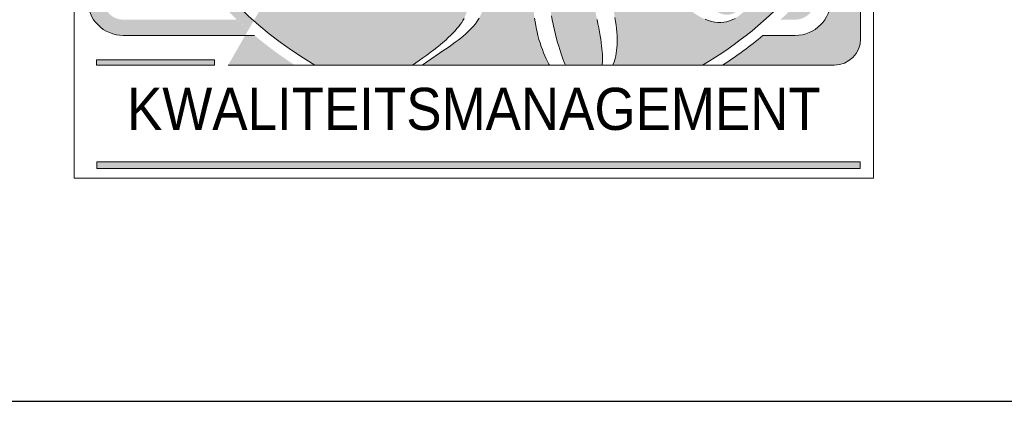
# Model space of a CAD drawing. Header units: millimetres. Extents: x -13501 to 278776, y 0 to 252300.
# Tile 119 of 132: x 261958 to 263868, y 169200 to 169939. Entities that reach past the tile are written whole.
import ezdxf
from ezdxf.enums import TextEntityAlignment as Align

# ---------------------------------------------------------------- set-up
doc = ezdxf.new("R2010")
doc.units = ezdxf.units.MM
doc.header["$LTSCALE"] = 100
doc.layers.get('0').update_dxf_attribs({"linetype": 'CONTINUOUS'})
doc.layers.add('Hulplijnen', color=7, linetype='CONTINUOUS', plot=False)
for name, color, linetype in [('SCHERMER_KADER', 7, 'CONTINUOUS'), ('SCHERMER_ONDERHOEK', 7, 'CONTINUOUS'), ('WT-tekst', 7, 'CONTINUOUS')]:
    doc.layers.add(name, color=color, linetype=linetype)
doc.styles.add('B-01', font='GOTHICI.TTF')
doc.styles.add('cg omega', font='GOTHICI.TTF', dxfattribs={"width": 1.32})
doc.styles.add('CG OMEGA BOLD', font='GOTHICBI.TTF', dxfattribs={"width": 1.32})

# ---------------------------------------------------------------- blocks, each defined once
blk = doc.blocks.new('iso')
at = {"lineweight": 5}
for points in [[(0.95, 17.197, 0.414214), (0.257, 16.504), (0.257, 3.462, 0.414214), (0.95, 2.769), (3.314, 2.769), (3.374, 2.872, -0.009813), (3.151, 3.075), (0.95, 3.075, -0.414214), (0.563, 3.462), (0.563, 16.504, -0.414214), (0.95, 16.891), (11.458, 16.891), (11.634, 17.197)], [(3.374, 2.872), (3.478, 3.052, -0.816427), (10.782, 15.72), (10.886, 15.901, 0.820962)], [(0.432, 2.194), (2.721, 2.194), (2.721, 2.299), (0.432, 2.299)], [(15.241, 0.321), (0.439, 0.321), (0.439, 0.19), (15.241, 0.19)]]:
    blk.add_hatch(color=256, dxfattribs=at).paths.add_polyline_path(points)
h = blk.add_hatch(color=256, dxfattribs=at)
h.paths.add_polyline_path([(15.247, 10.316), (12.585, 8.779, -0.599956), (6.222, 5.107), (3.885, 3.759), (3.478, 3.052, 0.049199), (4.665, 2.194), (6.56, 2.194), (6.625, 2.239), (6.685, 2.281), (6.76, 2.333), (6.833, 2.386), (6.903, 2.437), (6.969, 2.488), (7.032, 2.538), (7.092, 2.586), (7.149, 2.634), (7.202, 2.68), (7.252, 2.726), (7.299, 2.771), (7.342, 2.815), (7.383, 2.858), (7.42, 2.9), (7.454, 2.941), (7.485, 2.981), (7.512, 3.02), (7.536, 3.059), (7.558, 3.096), (7.576, 3.133), (7.59, 3.168), (7.602, 3.203), (7.607, 3.224), (7.62, 3.293), (7.626, 3.359), (7.626, 3.422), (7.62, 3.482), (7.607, 3.538), (7.587, 3.592), (7.567, 3.632), (7.534, 3.682), (7.495, 3.726), (7.45, 3.764), (7.4, 3.797), (7.343, 3.823), (7.281, 3.844), (7.252, 3.851), (7.188, 3.863), (7.126, 3.866), (7.065, 3.862), (7.006, 3.851), (6.948, 3.832), (6.905, 3.813), (6.856, 3.785), (6.808, 3.751), (6.762, 3.712), (6.719, 3.668), (6.677, 3.618), (6.637, 3.563), (6.618, 3.534), (6.551, 3.564), (6.582, 3.628), (6.616, 3.687), (6.651, 3.744), (6.689, 3.795), (6.728, 3.843), (6.769, 3.886), (6.812, 3.926), (6.856, 3.962), (6.903, 3.993), (6.932, 4.011), (6.985, 4.037), (7.041, 4.059), (7.097, 4.076), (7.156, 4.087), (7.216, 4.093), (7.278, 4.095), (7.341, 4.091), (7.406, 4.082), (7.463, 4.071), (7.53, 4.053), (7.592, 4.031), (7.65, 4.005), (7.703, 3.974), (7.752, 3.94), (7.796, 3.901), (7.834, 3.859), (7.871, 3.811), (7.902, 3.755), (7.925, 3.701), (7.942, 3.645), (7.953, 3.587), (7.958, 3.526), (7.957, 3.463), (7.951, 3.398), (7.938, 3.328), (7.922, 3.269), (7.902, 3.212), (7.877, 3.156), (7.848, 3.101), (7.815, 3.047), (7.777, 2.994), (7.732, 2.938), (7.698, 2.902), (7.664, 2.868), (7.627, 2.832), (7.586, 2.795), (7.542, 2.757), (7.493, 2.718), (7.442, 2.677), (7.387, 2.636), (7.328, 2.592), (7.266, 2.548), (7.2, 2.502), (7.168, 2.481), (6.744, 2.194), (9.217, 2.194), (9.204, 2.215), (9.176, 2.266), (9.15, 2.318), (9.124, 2.374), (9.099, 2.432), (9.076, 2.493), (9.053, 2.557), (9.032, 2.624), (9.011, 2.693), (8.991, 2.765), (8.973, 2.84), (8.963, 2.884), (8.947, 2.958), (8.934, 3.03), (8.923, 3.101), (8.914, 3.17), (8.907, 3.237), (8.903, 3.302), (8.901, 3.366), (8.901, 3.427), (8.904, 3.487), (8.908, 3.546), (8.915, 3.602), (8.924, 3.656), (8.936, 3.709), (8.949, 3.761), (8.965, 3.81), (8.967, 3.815), (8.991, 3.877), (9.019, 3.934), (9.051, 3.987), (9.086, 4.036), (9.124, 4.08), (9.167, 4.12), (9.212, 4.155), (9.261, 4.186), (9.313, 4.213), (9.37, 4.235), (9.429, 4.253), (9.45, 4.258), (9.514, 4.269), (9.575, 4.275), (9.636, 4.276), (9.694, 4.271), (9.752, 4.261), (9.807, 4.245), (9.861, 4.224), (9.914, 4.197), (9.966, 4.165), (10.015, 4.128), (10.063, 4.084), (10.067, 4.081), (10.102, 4.044), (10.136, 4.005), (10.168, 3.963), (10.199, 3.917), (10.229, 3.869), (10.258, 3.819), (10.286, 3.766), (10.311, 3.709), (10.336, 3.65), (10.36, 3.589), (10.382, 3.524), (10.404, 3.457), (10.423, 3.386), (10.442, 3.313), (10.453, 3.266), (10.469, 3.189), (10.484, 3.114), (10.496, 3.041), (10.506, 2.97), (10.514, 2.901), (10.521, 2.834), (10.526, 2.769), (10.528, 2.706), (10.528, 2.645), (10.527, 2.587), (10.523, 2.529), (10.517, 2.475), (10.51, 2.422), (10.5, 2.371), (10.489, 2.322), (10.475, 2.275), (10.474, 2.271), (10.451, 2.209), (10.444, 2.194), (12.182, 2.194, 0.157804), (15.247, 5.619)])
h.paths.add_polyline_path([(13.164, 6.933), (13.216, 6.935), (13.269, 6.934), (13.324, 6.93), (13.38, 6.924), (13.437, 6.914), (13.496, 6.902), (13.556, 6.888), (13.618, 6.87), (13.681, 6.85), (13.745, 6.827), (13.811, 6.801), (13.878, 6.772), (13.946, 6.741), (13.99, 6.72), (14.06, 6.685), (14.127, 6.649), (14.192, 6.613), (14.254, 6.577), (14.313, 6.541), (14.369, 6.504), (14.423, 6.466), (14.473, 6.429), (14.521, 6.391), (14.566, 6.353), (14.608, 6.314), (14.647, 6.276), (14.684, 6.237), (14.718, 6.197), (14.749, 6.158), (14.776, 6.117), (14.779, 6.114), (14.813, 6.058), (14.841, 6.002), (14.863, 5.945), (14.88, 5.889), (14.891, 5.832), (14.897, 5.774), (14.897, 5.716), (14.892, 5.659), (14.881, 5.601), (14.863, 5.542), (14.841, 5.484), (14.823, 5.444), (14.792, 5.387), (14.758, 5.335), (14.721, 5.287), (14.681, 5.244), (14.637, 5.207), (14.59, 5.174), (14.54, 5.145), (14.486, 5.121), (14.429, 5.102), (14.369, 5.089), (14.306, 5.079), (14.286, 5.078), (14.238, 5.074), (14.188, 5.074), (14.136, 5.076), (14.082, 5.081), (14.028, 5.088), (13.971, 5.098), (13.913, 5.11), (13.854, 5.125), (13.793, 5.142), (13.731, 5.162), (13.667, 5.184), (13.602, 5.209), (13.534, 5.236), (13.466, 5.266), (13.396, 5.299), (13.356, 5.318), (13.288, 5.352), (13.224, 5.387), (13.161, 5.423), (13.102, 5.459), (13.046, 5.496), (12.992, 5.533), (12.941, 5.571), (12.893, 5.61), (12.848, 5.649), (12.806, 5.689), (12.766, 5.73), (12.729, 5.772), (12.695, 5.814), (12.664, 5.856), (12.635, 5.899), (12.632, 5.904), (12.599, 5.962), (12.572, 6.02), (12.55, 6.077), (12.535, 6.135), (12.524, 6.193), (12.519, 6.25), (12.52, 6.308), (12.527, 6.366), (12.539, 6.424), (12.557, 6.481), (12.581, 6.538), (12.59, 6.558), (12.62, 6.615), (12.654, 6.667), (12.691, 6.714), (12.732, 6.757), (12.776, 6.796), (12.823, 6.829), (12.874, 6.858), (12.927, 6.883), (12.984, 6.903), (13.045, 6.917), (13.11, 6.929)], flags=16)
h.paths.add_polyline_path([(12.032, 5.219), (12.08, 5.199), (12.128, 5.176), (12.176, 5.149), (12.224, 5.12), (12.272, 5.087), (12.32, 5.052), (12.369, 5.014), (12.417, 4.972), (12.466, 4.928), (12.515, 4.88), (12.564, 4.829), (12.613, 4.775), (12.662, 4.718), (12.693, 4.68), (12.742, 4.619), (12.789, 4.558), (12.833, 4.499), (12.874, 4.44), (12.912, 4.382), (12.948, 4.325), (12.981, 4.269), (13.011, 4.214), (13.039, 4.16), (13.064, 4.106), (13.086, 4.054), (13.106, 4.002), (13.122, 3.952), (13.137, 3.901), (13.148, 3.853), (13.157, 3.805), (13.165, 3.735), (13.167, 3.672), (13.164, 3.612), (13.155, 3.553), (13.142, 3.496), (13.123, 3.442), (13.099, 3.39), (13.07, 3.34), (13.036, 3.291), (12.997, 3.245), (12.952, 3.201), (12.918, 3.173), (12.867, 3.133), (12.814, 3.1), (12.76, 3.073), (12.706, 3.051), (12.65, 3.035), (12.594, 3.024), (12.536, 3.019), (12.478, 3.02), (12.418, 3.027), (12.358, 3.039), (12.296, 3.057), (12.278, 3.064), (12.232, 3.082), (12.187, 3.102), (12.14, 3.126), (12.094, 3.152), (12.047, 3.181), (12, 3.214), (11.953, 3.249), (11.905, 3.287), (11.857, 3.328), (11.808, 3.372), (11.76, 3.42), (11.711, 3.469), (11.661, 3.522), (11.611, 3.578), (11.561, 3.637), (11.533, 3.671), (11.485, 3.73), (11.441, 3.789), (11.399, 3.847), (11.361, 3.905), (11.325, 3.962), (11.292, 4.018), (11.261, 4.074), (11.234, 4.129), (11.209, 4.184), (11.187, 4.238), (11.168, 4.291), (11.152, 4.344), (11.138, 4.397), (11.127, 4.449), (11.12, 4.501), (11.113, 4.572), (11.113, 4.636), (11.117, 4.697), (11.127, 4.756), (11.141, 4.813), (11.161, 4.867), (11.186, 4.92), (11.216, 4.969), (11.251, 5.016), (11.291, 5.062), (11.337, 5.104), (11.353, 5.118), (11.405, 5.156), (11.457, 5.19), (11.511, 5.217), (11.565, 5.239), (11.621, 5.256), (11.678, 5.267), (11.736, 5.272), (11.795, 5.272), (11.855, 5.266), (11.917, 5.255), (11.979, 5.238), (11.984, 5.236)], flags=16)
h = blk.add_hatch(color=256, dxfattribs=at)
h.paths.add_polyline_path([(14.338, 6.138), (14.281, 6.172), (14.221, 6.206), (14.156, 6.241), (14.088, 6.278), (14.015, 6.316), (13.939, 6.356), (13.859, 6.396), (13.775, 6.438), (13.736, 6.457), (13.658, 6.495), (13.584, 6.529), (13.512, 6.561), (13.444, 6.589), (13.379, 6.615), (13.318, 6.638), (13.26, 6.657), (13.205, 6.674), (13.154, 6.687), (13.105, 6.698), (13.061, 6.706), (13.019, 6.71), (13.003, 6.711), (12.937, 6.709), (12.878, 6.699), (12.824, 6.68), (12.775, 6.652), (12.733, 6.615), (12.696, 6.569), (12.666, 6.517), (12.643, 6.461), (12.631, 6.406), (12.629, 6.351), (12.637, 6.297), (12.655, 6.243), (12.683, 6.189), (12.721, 6.136), (12.749, 6.104), (12.776, 6.075), (12.808, 6.046), (12.843, 6.016), (12.882, 5.985), (12.925, 5.953), (12.972, 5.921), (13.022, 5.888), (13.076, 5.854), (13.133, 5.819), (13.195, 5.784), (13.26, 5.747), (13.329, 5.71), (13.402, 5.673), (13.479, 5.634), (13.507, 5.62), (13.588, 5.581), (13.665, 5.545), (13.739, 5.511), (13.809, 5.48), (13.877, 5.451), (13.942, 5.425), (14.003, 5.401), (14.062, 5.38), (14.117, 5.361), (14.169, 5.345), (14.219, 5.331), (14.264, 5.32), (14.307, 5.312), (14.347, 5.305), (14.374, 5.303), (14.442, 5.301), (14.504, 5.307), (14.561, 5.322), (14.612, 5.345), (14.657, 5.377), (14.696, 5.416), (14.73, 5.465), (14.745, 5.493), (14.769, 5.551), (14.782, 5.608), (14.785, 5.663), (14.777, 5.718), (14.759, 5.772), (14.732, 5.825), (14.693, 5.876), (14.676, 5.896), (14.654, 5.918), (14.628, 5.941), (14.599, 5.965), (14.565, 5.991), (14.527, 6.018), (14.486, 6.046), (14.44, 6.076), (14.391, 6.106)])
h.paths.add_polyline_path([(12.495, 4.37), (12.439, 4.441), (12.38, 4.514), (12.353, 4.547), (12.298, 4.614), (12.244, 4.676), (12.193, 4.735), (12.143, 4.79), (12.095, 4.84), (12.048, 4.886), (12.003, 4.928), (11.96, 4.966), (11.92, 5), (11.88, 5.03), (11.842, 5.055), (11.807, 5.076), (11.792, 5.084), (11.733, 5.11), (11.674, 5.126), (11.617, 5.131), (11.561, 5.125), (11.507, 5.11), (11.454, 5.083), (11.405, 5.048), (11.362, 5.007), (11.328, 4.962), (11.303, 4.913), (11.287, 4.861), (11.281, 4.804), (11.284, 4.743), (11.297, 4.679), (11.308, 4.638), (11.322, 4.601), (11.338, 4.561), (11.357, 4.519), (11.38, 4.475), (11.406, 4.428), (11.435, 4.379), (11.467, 4.328), (11.501, 4.275), (11.54, 4.219), (11.58, 4.161), (11.624, 4.101), (11.672, 4.039), (11.723, 3.974), (11.776, 3.907), (11.797, 3.882), (11.853, 3.814), (11.908, 3.749), (11.961, 3.687), (12.012, 3.629), (12.062, 3.574), (12.109, 3.523), (12.156, 3.477), (12.2, 3.432), (12.242, 3.393), (12.283, 3.356), (12.322, 3.323), (12.359, 3.294), (12.395, 3.268), (12.428, 3.246), (12.451, 3.232), (12.513, 3.202), (12.572, 3.181), (12.63, 3.171), (12.685, 3.171), (12.739, 3.181), (12.792, 3.201), (12.843, 3.231), (12.868, 3.25), (12.914, 3.293), (12.949, 3.339), (12.975, 3.388), (12.991, 3.441), (12.998, 3.498), (12.994, 3.557), (12.981, 3.621), (12.973, 3.645), (12.962, 3.674), (12.949, 3.706), (12.931, 3.74), (12.912, 3.778), (12.889, 3.818), (12.863, 3.861), (12.834, 3.906), (12.802, 3.955), (12.768, 4.006), (12.73, 4.06), (12.689, 4.117), (12.645, 4.176), (12.598, 4.238), (12.548, 4.303)])
h.paths.add_polyline_path([(10.118, 3.166), (10.098, 3.258), (10.089, 3.299), (10.069, 3.384), (10.049, 3.464), (10.03, 3.539), (10.009, 3.611), (9.989, 3.677), (9.968, 3.739), (9.947, 3.797), (9.925, 3.85), (9.904, 3.898), (9.882, 3.942), (9.86, 3.982), (9.837, 4.017), (9.828, 4.03), (9.786, 4.081), (9.74, 4.121), (9.691, 4.151), (9.64, 4.171), (9.584, 4.181), (9.525, 4.182), (9.466, 4.172), (9.408, 4.155), (9.358, 4.13), (9.314, 4.097), (9.277, 4.057), (9.245, 4.009), (9.221, 3.954), (9.203, 3.891), (9.195, 3.849), (9.19, 3.81), (9.188, 3.767), (9.186, 3.72), (9.187, 3.671), (9.189, 3.617), (9.192, 3.561), (9.198, 3.501), (9.205, 3.437), (9.214, 3.371), (9.225, 3.301), (9.238, 3.227), (9.252, 3.15), (9.268, 3.069), (9.286, 2.986), (9.293, 2.954), (9.313, 2.868), (9.333, 2.785), (9.353, 2.706), (9.373, 2.631), (9.393, 2.56), (9.413, 2.493), (9.433, 2.431), (9.452, 2.372), (9.473, 2.317), (9.493, 2.266), (9.513, 2.219), (9.525, 2.194), (10.236, 2.194), (10.239, 2.214), (10.243, 2.246), (10.244, 2.281), (10.245, 2.319), (10.244, 2.361), (10.241, 2.407), (10.238, 2.457), (10.232, 2.511), (10.225, 2.568), (10.217, 2.63), (10.207, 2.695), (10.196, 2.764), (10.183, 2.837), (10.169, 2.913), (10.154, 2.994), (10.137, 3.078)])
h = blk.add_hatch(color=256, dxfattribs=at)
h.paths.add_polyline_path([(4.275, 2.194, -0.031633), (3.495, 2.769), (3.314, 2.769), (2.983, 2.194)])
h.paths.add_polyline_path([(13.979, 2.769), (13.353, 2.769, -0.031633), (12.573, 2.194), (14.737, 2.194, 0.414214), (15.247, 2.704), (15.247, 5.145, -0.03613), (14.673, 4.199), (14.673, 3.462, -0.414214)])
h.paths.add_polyline_path([(14.367, 3.462, -0.414214), (13.979, 3.075), (13.696, 3.075, 0.032194), (14.367, 3.797)], flags=17)
for p, q in [((15.247, 2.704), (15.247, 17.259)), ((7.536, 3.059), (7.512, 3.02)), ((7.558, 3.096), (7.536, 3.059)), ((9.268, 3.069), (9.252, 3.15)), ((9.286, 2.986), (9.268, 3.069)), ((10.137, 3.078), (10.154, 2.994)), ((12.232, 3.082), (12.278, 3.064)), ((12.278, 3.064), (12.296, 3.057)), ((12.296, 3.057), (12.358, 3.039)), ((12.706, 3.051), (12.76, 3.073)), ((12.76, 3.073), (12.814, 3.1)), ((7.42, 2.9), (7.383, 2.858)), ((7.454, 2.941), (7.42, 2.9)), ((7.485, 2.981), (7.454, 2.941)), ((7.512, 3.02), (7.485, 2.981)), ((9.293, 2.954), (9.286, 2.986)), ((9.313, 2.868), (9.293, 2.954)), ((9.333, 2.785), (9.313, 2.868)), ((10.154, 2.994), (10.169, 2.913)), ((10.169, 2.913), (10.183, 2.837)), ((12.358, 3.039), (12.418, 3.027)), ((12.418, 3.027), (12.478, 3.02)), ((12.478, 3.02), (12.536, 3.019)), ((12.536, 3.019), (12.594, 3.024)), ((12.594, 3.024), (12.65, 3.035)), ((12.65, 3.035), (12.706, 3.051)), ((3.495, 2.769), (0.95, 2.769)), ((7.202, 2.68), (7.149, 2.634)), ((7.252, 2.726), (7.202, 2.68)), ((7.299, 2.771), (7.252, 2.726)), ((7.342, 2.815), (7.299, 2.771)), ((7.383, 2.858), (7.342, 2.815)), ((9.353, 2.706), (9.333, 2.785)), ((9.373, 2.631), (9.353, 2.706)), ((10.183, 2.837), (10.196, 2.764)), ((10.196, 2.764), (10.207, 2.695)), ((10.207, 2.695), (10.217, 2.63)), ((13.979, 2.769), (13.353, 2.769)), ((6.969, 2.488), (6.903, 2.437)), ((7.032, 2.538), (6.969, 2.488)), ((7.092, 2.586), (7.032, 2.538)), ((7.149, 2.634), (7.092, 2.586)), ((9.393, 2.56), (9.373, 2.631)), ((9.413, 2.493), (9.393, 2.56)), ((9.433, 2.431), (9.413, 2.493)), ((10.217, 2.63), (10.225, 2.568)), ((10.225, 2.568), (10.232, 2.511)), ((10.232, 2.511), (10.238, 2.457)), ((6.76, 2.333), (6.685, 2.281)), ((6.833, 2.386), (6.76, 2.333)), ((6.903, 2.437), (6.833, 2.386)), ((9.452, 2.372), (9.433, 2.431)), ((9.473, 2.317), (9.452, 2.372)), ((9.493, 2.266), (9.473, 2.317)), ((10.238, 2.457), (10.241, 2.407)), ((10.241, 2.407), (10.244, 2.361)), ((10.244, 2.361), (10.245, 2.319)), ((10.245, 2.319), (10.244, 2.281)), ((2.983, 2.194), (14.737, 2.194)), ((6.625, 2.239), (6.56, 2.194)), ((6.685, 2.281), (6.625, 2.239)), ((9.513, 2.219), (9.493, 2.266)), ((9.525, 2.194), (9.513, 2.219)), ((10.239, 2.214), (10.236, 2.194)), ((10.243, 2.246), (10.239, 2.214)), ((10.244, 2.281), (10.243, 2.246))]:
    blk.add_line(p, q, dxfattribs=at)
for points in [[(10.444, 2.194), (10.451, 2.209), (10.474, 2.271), (10.475, 2.275), (10.489, 2.322), (10.5, 2.371), (10.51, 2.422), (10.517, 2.475), (10.523, 2.529), (10.527, 2.587), (10.528, 2.645), (10.528, 2.706), (10.526, 2.769), (10.521, 2.834), (10.514, 2.901), (10.506, 2.97), (10.496, 3.041), (10.484, 3.114)], [(8.923, 3.101), (8.934, 3.03), (8.947, 2.958), (8.963, 2.884), (8.973, 2.84), (8.991, 2.765), (9.011, 2.693), (9.032, 2.624), (9.053, 2.557), (9.076, 2.493), (9.099, 2.432), (9.124, 2.374), (9.15, 2.318), (9.176, 2.266), (9.204, 2.215), (9.217, 2.194)], [(6.744, 2.194), (7.168, 2.481), (7.2, 2.502), (7.266, 2.548), (7.328, 2.592), (7.387, 2.636), (7.442, 2.677), (7.493, 2.718), (7.542, 2.757), (7.586, 2.795), (7.627, 2.832), (7.664, 2.868), (7.698, 2.902), (7.728, 2.935), (7.735, 2.943), (7.777, 2.994), (7.815, 3.047), (7.848, 3.101)]]:
    blk.add_lwpolyline(points, dxfattribs=at)
for points in [[(0.432, 2.194), (2.721, 2.194), (2.721, 2.299), (0.432, 2.299)], [(0.439, 0.19), (15.241, 0.19), (15.241, 0.321), (0.439, 0.321)]]:
    blk.add_lwpolyline(points, close=True, dxfattribs=at)
for centre, radius, start, end in [((8.424, 8.64), 7.462, 45.5287, 239.7565), ((8.424, 8.64), 7.462, 300.2435, 336.1138), ((0.95, 3.462), 0.694, 180, 270), ((13.979, 3.462), 0.694, 270, 0), ((8.424, 8.64), 7.666, 302.7642, 310.0114), ((14.737, 2.704), 0.51, 270, 0)]:
    blk.add_arc(centre, radius, start, end, dxfattribs=at)
at = {"layer": 'Hulplijnen', "lineweight": 5}
blk.add_lwpolyline([(0, 24.928), (15.497, 24.928), (15.497, 0), (0, 0)], close=True, dxfattribs=at)
at = {"lineweight": 5, "insert": (7.748, 1.754), "char_height": 0.816, "width": 18.11766, "attachment_point": 2, "style": 'B-01'}
blk.add_mtext('{\\fSansSerif|b0|i0|c2|p2;\\W0.9;KWALITEITSMANAGEMENT}', dxfattribs=at)
blk = doc.blocks.new('1350x840')
at = {"layer": 'SCHERMER_KADER', "color": 8, "linetype": 'Continuous'}
blk.add_line((-1316, 0), (0, 0), dxfattribs=at)
at = {"layer": 'WT-tekst'}
blk.add_blockref('iso', (-41.358, 4.32), dxfattribs=at)
at = {"layer": 'SCHERMER_ONDERHOEK', "style": 'B-01'}
for tag, p in [('WIJZA', (-161.007, 168.4)), ('WIJZG', (-75.507, 168.4)), ('OMSCHRIJVINGA', (-161.007, 162)), ('OMSCHRIJVINGG', (-75.507, 162)), ('WIJZB', (-161.007, 155.6)), ('WIJZH', (-75.507, 155.6)), ('OMSCHRIJVINGB', (-161.007, 149.2)), ('OMSCHRIJVINGH', (-75.507, 149.2)), ('WIJZC', (-161.007, 142.8)), ('WIJZI', (-75.507, 142.8)), ('OMSCHRIJVINGC', (-161.007, 136.4)), ('OMSCHRIJVINGI', (-75.507, 136.4)), ('WIJZD', (-161.007, 130)), ('WIJZJ', (-75.507, 130)), ('OMSCHRIJVINGD', (-161.007, 123.6)), ('OMSCHRIJVINGJ', (-75.507, 123.6)), ('WIJZE', (-161.007, 117.2)), ('WIJZK', (-75.507, 117.2)), ('OMSCHRIJVINGE', (-161.007, 110.8)), ('OMSCHRIJVINGK', (-75.507, 110.8)), ('WIJZF', (-161.007, 104.4)), ('WIJZL', (-75.507, 104.4)), ('OMSCHRIJVINGF', (-161.007, 98)), ('OMSCHRIJVINGL', (-75.507, 98))]:
    blk.add_attdef(tag, text='', height=1.8, dxfattribs=at).set_placement(p, align=Align.MIDDLE_LEFT)
at = {"layer": 'SCHERMER_ONDERHOEK', "style": 'cg omega', "oblique": 15, "width": 1.32}
blk.add_attdef('STATUS', (-179.5, 76.8), '', height=3.5, dxfattribs=at)
at = {"layer": 'SCHERMER_ONDERHOEK', "width": 1.32}
for tag, height, style, p in [('BENAMING', 2.34, 'CG OMEGA BOLD', (-161.258, 58)), ('BENAMING2', 2.34, 'CG OMEGA BOLD', (-161.258, 51.6)), ('BETREFT', 2.34, 'CG OMEGA BOLD', (-161.258, 45.2)), ('SCHAAL', 1.8, 'cg omega', (-161.258, 38.8)), ('DATUM', 1.8, 'cg omega', (-161.258, 26)), ('NR', 1.8, 'cg omega', (-125.231, 19.6)), ('A?', 1.8, 'cg omega', (-72.693, 19.6)), ('TEKNR.', 2.34, 'CG OMEGA BOLD', (-72.693, 13.2)), ('DD', 1.8, 'cg omega', (-125.231, 13.2))]:
    blk.add_attdef(tag, text='', height=height, dxfattribs=dict(at, style=style)).set_placement(p, align=Align.MIDDLE_LEFT)

msp = doc.modelspace()

# ---------------------------------------------------------------- block references
at = {"xscale": 100, "yscale": 100, "zscale": 100}
msp.add_blockref('1350x840', (266200, 169200), dxfattribs=at)

doc.saveas('drawing.dxf')
